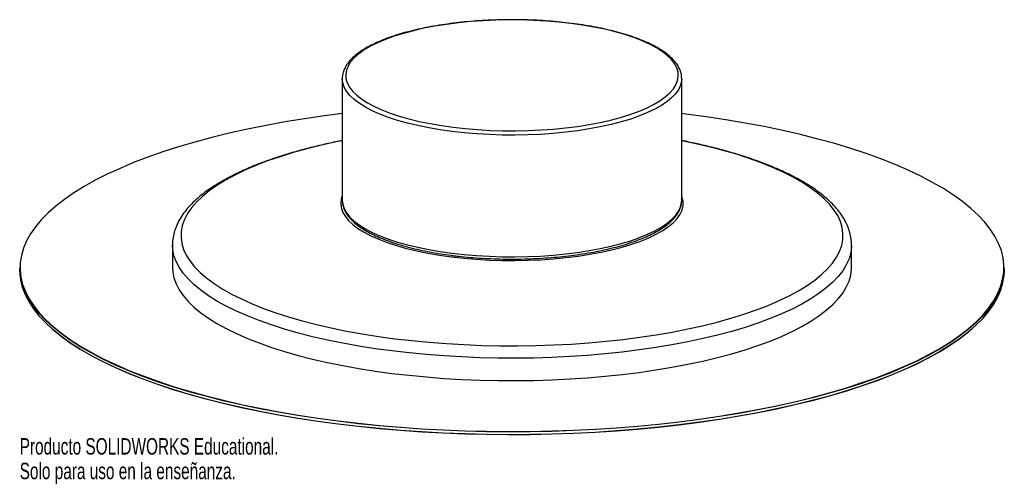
# Paper-space layout '_Dimétrica' of a CAD drawing. Header units: millimetres. Extents: x -145 to 145, y -63 to 74.
import ezdxf

# ---------------------------------------------------------------- set-up
doc = ezdxf.new("R2010")
doc.units = ezdxf.units.MM
doc.styles.add('SLDTEXTSTYLE0', font='TXT', dxfattribs={"width": 0.7})

psp = doc.layouts.new('_Dimétrica')

# ---------------------------------------------------------------- linework, layer by layer
at = {"color": 7, "linetype": 'Continuous', "lineweight": 25}
for p, q in [((-50, 56.57), (-50, 20.74)), ((50, 20.74), (50, 56.57)), ((50, 56.57), (50, 56.51)), ((-100, 7.54), (-100, 0.94)), ((-100, 7.39), (-100, 7.54)), ((100, 0.94), (100, 7.54)), ((-145, 0.85), (-145, 0.09)), ((145, 0.09), (145, 0.85))]:
    psp.add_line(p, q, dxfattribs=at)
at = {"color": 7, "linetype": 'Continuous', "lineweight": 25, "flags": 128}
for points in [[(-17.32, 42.23), (-13.76, 41.84), (-10.12, 41.53), (-6.42, 41.32), (-2.69, 41.2), (1.07, 41.18), (4.81, 41.26), (8.53, 41.43), (12.2, 41.69), (15.8, 42.05), (19.3, 42.5), (22.69, 43.04), (25.95, 43.66), (29.06, 44.36), (31.99, 45.14), (34.74, 45.99), (37.28, 46.91), (39.61, 47.89), (41.7, 48.93), (43.55, 50.02), (45.14, 51.16), (46.47, 52.33), (47.52, 53.53), (48.3, 54.75), (48.79, 55.99), (48.99, 57.24), (48.91, 58.49), (48.54, 59.74), (47.89, 60.97), (46.95, 62.18), (45.74, 63.37), (44.27, 64.52), (42.53, 65.62), (40.54, 66.69), (38.31, 67.69), (35.86, 68.64), (33.2, 69.52), (30.35, 70.34), (27.31, 71.07), (24.12, 71.73), (20.78, 72.3), (17.32, 72.79), (13.76, 73.19), (10.12, 73.49), (6.42, 73.7), (2.69, 73.82), (-1.07, 73.84), (-4.81, 73.77), (-8.53, 73.6), (-12.2, 73.33), (-15.8, 72.97), (-19.3, 72.52), (-22.69, 71.99), (-25.95, 71.37), (-29.06, 70.66), (-31.99, 69.88), (-34.74, 69.03), (-37.28, 68.11), (-39.61, 67.13), (-41.7, 66.09), (-43.55, 65), (-45.14, 63.87), (-46.47, 62.7), (-47.52, 61.5), (-48.3, 60.27), (-48.79, 59.03), (-48.99, 57.78), (-48.91, 56.53), (-48.54, 55.29), (-47.89, 54.05), (-46.95, 52.84), (-45.74, 51.66), (-44.27, 50.51), (-42.53, 49.4), (-40.54, 48.34), (-38.31, 47.33), (-35.86, 46.38), (-33.2, 45.5), (-30.35, 44.69), (-27.31, 43.95), (-24.12, 43.29), (-20.78, 42.72), (-17.32, 42.23)], [(-50, 46.28), (-55.2, 45.6), (-61.07, 44.74), (-66.83, 43.8), (-72.45, 42.77), (-77.93, 41.66), (-83.26, 40.47), (-88.42, 39.21), (-93.41, 37.87), (-98.22, 36.45), (-102.84, 34.97), (-107.25, 33.42), (-111.46, 31.81), (-115.44, 30.13), (-119.2, 28.4), (-122.73, 26.62), (-126.02, 24.78), (-129.06, 22.9), (-131.85, 20.98), (-134.38, 19.01), (-136.64, 17.02), (-138.64, 14.99), (-140.37, 12.93), (-141.82, 10.85), (-143, 8.75), (-143.89, 6.63), (-144.51, 4.5), (-144.84, 2.37), (-144.88, 0.23), (-144.65, -1.9), (-144.13, -4.03), (-143.33, -6.15), (-142.24, -8.26), (-140.88, -10.35), (-139.25, -12.42), (-137.34, -14.46), (-135.16, -16.47), (-132.72, -18.44), (-130.02, -20.38), (-127.06, -22.28), (-123.85, -24.13), (-120.41, -25.93), (-116.72, -27.68), (-112.81, -29.37), (-108.68, -31), (-104.33, -32.57), (-99.78, -34.08), (-95.04, -35.52), (-90.11, -36.88), (-85, -38.17), (-79.72, -39.39), (-74.29, -40.53), (-68.72, -41.58), (-63.01, -42.55), (-57.18, -43.44), (-51.23, -44.24)], [(-51.23, -44.24), (-45.18, -44.95), (-39.05, -45.57), (-32.84, -46.1), (-26.56, -46.54), (-20.24, -46.88), (-13.87, -47.14), (-7.48, -47.29), (-1.07, -47.36), (5.34, -47.32), (11.74, -47.2), (18.12, -46.98), (24.46, -46.66), (30.75, -46.26), (36.99, -45.76), (43.15, -45.17), (49.22, -44.48), (55.2, -43.71), (61.07, -42.86), (66.83, -41.91), (72.45, -40.89), (77.93, -39.78), (83.26, -38.59), (88.42, -37.32), (93.41, -35.98), (98.22, -34.57), (102.84, -33.08), (107.25, -31.54), (111.46, -29.92), (115.44, -28.25), (119.2, -26.52), (122.73, -24.73), (126.02, -22.9), (129.06, -21.02), (131.85, -19.09), (134.38, -17.13), (136.64, -15.13), (138.64, -13.1), (140.37, -11.04), (141.82, -8.96), (143, -6.86), (143.89, -4.74), (144.51, -2.62), (144.84, -0.48), (144.88, 1.65), (144.65, 3.79), (144.13, 5.92), (143.33, 8.04), (142.24, 10.15), (140.88, 12.24), (139.25, 14.3), (137.34, 16.34), (135.16, 18.35), (132.72, 20.33), (130.02, 22.26), (127.06, 24.16), (123.85, 26.01), (120.41, 27.81), (116.72, 29.56), (112.81, 31.26), (108.68, 32.89), (104.33, 34.46), (99.78, 35.97), (95.04, 37.4), (90.11, 38.77), (85, 40.06), (79.72, 41.27), (74.29, 42.41), (68.72, 43.47), (63.01, 44.44), (57.18, 45.32), (51.23, 46.12), (50, 46.28)], [(-50, 38.27), (-51.74, 37.92), (-56.14, 36.94), (-60.38, 35.89), (-64.43, 34.76), (-68.3, 33.56), (-71.97, 32.3), (-75.42, 30.97), (-78.66, 29.58), (-81.66, 28.13), (-84.42, 26.63), (-86.94, 25.08), (-89.2, 23.49), (-91.2, 21.86), (-92.94, 20.2), (-94.4, 18.51), (-95.58, 16.79), (-96.48, 15.06), (-97.1, 13.31), (-97.44, 11.55), (-97.48, 9.79), (-97.25, 8.03), (-96.73, 6.28), (-95.92, 4.54), (-94.83, 2.82), (-93.47, 1.12), (-91.83, -0.55), (-89.92, -2.19), (-87.75, -3.8), (-85.32, -5.36), (-82.64, -6.88), (-79.71, -8.34), (-76.56, -9.75), (-73.18, -11.11), (-69.58, -12.4), (-65.78, -13.62), (-61.79, -14.77), (-57.61, -15.85), (-53.27, -16.85), (-48.77, -17.77), (-44.13, -18.61), (-39.36, -19.36), (-34.47, -20.03)], [(-34.47, -20.03), (-29.48, -20.61), (-24.41, -21.09), (-19.26, -21.49), (-14.06, -21.79), (-8.82, -22), (-3.55, -22.11), (1.73, -22.12), (7.01, -22.04), (12.26, -21.87), (17.48, -21.6), (22.65, -21.24), (27.75, -20.78), (32.77, -20.24), (37.69, -19.6), (42.51, -18.88), (47.2, -18.07), (51.74, -17.17), (56.14, -16.2), (60.38, -15.15), (64.43, -14.02), (68.3, -12.82), (71.97, -11.56), (75.42, -10.23), (78.66, -8.83), (81.66, -7.39), (84.42, -5.89), (86.94, -4.34), (89.2, -2.75), (91.2, -1.12), (92.94, 0.54), (94.4, 2.23), (95.58, 3.95), (96.48, 5.68), (97.1, 7.43), (97.44, 9.19), (97.48, 10.95), (97.25, 12.71), (96.73, 14.46), (95.92, 16.2), (94.83, 17.92), (93.47, 19.62), (91.83, 21.29), (89.92, 22.94), (87.75, 24.54), (85.32, 26.1), (82.64, 27.62), (79.71, 29.09), (76.56, 30.5), (73.18, 31.85), (69.58, 33.14), (65.78, 34.36), (61.79, 35.51), (57.61, 36.59), (53.27, 37.59), (50, 38.27)], [(-50, 22.05), (-50.3, 21.1), (-50.45, 19.83), (-50.32, 18.56), (-49.89, 17.29), (-49.18, 16.04), (-48.19, 14.81), (-46.92, 13.61), (-45.38, 12.45), (-43.58, 11.32), (-41.53, 10.25), (-39.25, 9.23), (-36.74, 8.27), (-34.02, 7.38), (-31.1, 6.56), (-28.01, 5.81), (-24.75, 5.14), (-21.36, 4.56), (-17.84, 4.07)], [(-17.84, 4.07), (-14.22, 3.66), (-10.52, 3.35), (-6.75, 3.13), (-2.95, 3.01), (0.86, 2.98), (4.68, 3.05), (8.46, 3.22), (12.2, 3.48), (15.87, 3.83), (19.44, 4.28), (22.91, 4.81), (26.24, 5.44), (29.43, 6.14), (32.44, 6.92), (35.27, 7.77), (37.9, 8.7), (40.31, 9.68), (42.49, 10.73), (44.43, 11.83), (46.11, 12.97), (47.52, 14.15), (48.67, 15.37), (49.54, 16.61), (50.12, 17.86), (50.41, 19.13), (50.42, 20.41), (50.14, 21.67), (50, 22.05)], [(-51.27, -44.36), (-57.21, -43.56), (-63.05, -42.68), (-68.77, -41.7), (-74.35, -40.65), (-79.78, -39.51), (-85.06, -38.3), (-90.17, -37), (-95.1, -35.64), (-99.85, -34.2), (-104.4, -32.69), (-108.75, -31.12), (-112.89, -29.49), (-116.8, -27.79), (-120.49, -26.04), (-123.94, -24.24), (-127.15, -22.39), (-130.11, -20.49), (-132.81, -18.55), (-135.25, -16.57), (-137.43, -14.56), (-139.34, -12.52), (-140.98, -10.45), (-142.34, -8.36), (-143.43, -6.25), (-144.23, -4.13), (-144.75, -2), (-144.98, 0.14), (-145, 0.85)], [(-145, 0.09), (-144.98, -0.62), (-144.75, -2.76), (-144.23, -4.89), (-143.43, -7.01), (-142.34, -9.12), (-140.98, -11.21), (-139.34, -13.27), (-137.43, -15.31), (-135.25, -17.33), (-132.81, -19.3), (-130.11, -21.24), (-127.15, -23.14), (-123.94, -24.99), (-120.49, -26.79), (-116.8, -28.55), (-112.89, -30.24), (-108.75, -31.87), (-104.4, -33.45), (-99.85, -34.95), (-95.1, -36.39), (-90.17, -37.76), (-85.06, -39.05), (-79.78, -40.27), (-74.35, -41.4), (-68.77, -42.46), (-63.05, -43.43), (-57.21, -44.32), (-51.27, -45.12)], [(-100, 0.94), (-99.93, -0.32), (-99.58, -2.09), (-98.96, -3.86), (-98.05, -5.61), (-96.87, -7.34), (-95.41, -9.04), (-93.68, -10.72), (-91.68, -12.37), (-89.43, -13.97), (-86.92, -15.54), (-84.17, -17.06), (-81.17, -18.53), (-77.95, -19.94), (-74.5, -21.29), (-70.85, -22.58), (-66.99, -23.81), (-62.95, -24.96), (-58.72, -26.04), (-54.33, -27.04), (-49.78, -27.97), (-45.1, -28.81), (-40.28, -29.57), (-35.36, -30.24)], [(145, 0.85), (144.94, -0.58), (144.61, -2.71), (143.99, -4.84), (143.1, -6.96), (141.92, -9.06), (140.47, -11.14), (138.74, -13.2), (136.74, -15.24), (134.47, -17.24), (131.94, -19.2), (129.15, -21.13), (126.1, -23.01), (122.81, -24.85), (119.29, -26.63), (115.52, -28.36), (111.53, -30.04), (107.32, -31.65), (102.91, -33.2), (98.29, -34.69), (93.48, -36.1), (88.48, -37.44), (83.31, -38.71), (77.98, -39.9), (72.5, -41.01), (66.87, -42.04), (61.12, -42.98), (55.24, -43.84), (49.26, -44.61), (43.18, -45.29), (37.01, -45.88), (30.77, -46.38), (24.48, -46.79), (18.13, -47.11), (11.75, -47.33), (5.34, -47.45), (-1.07, -47.48), (-7.48, -47.42), (-13.88, -47.26), (-20.25, -47.01), (-26.58, -46.67), (-32.86, -46.23), (-39.08, -45.7), (-45.22, -45.07), (-51.27, -44.36)], [(-51.27, -45.12), (-45.22, -45.83), (-39.08, -46.45), (-32.86, -46.98), (-26.58, -47.42), (-20.25, -47.77), (-13.88, -48.02), (-7.48, -48.17), (-1.07, -48.24), (5.34, -48.21), (11.75, -48.08), (18.13, -47.86), (24.48, -47.55), (30.77, -47.14), (37.01, -46.64), (43.18, -46.05), (49.26, -45.36), (55.24, -44.59), (61.12, -43.74), (66.87, -42.79), (72.5, -41.76), (77.98, -40.65), (83.31, -39.46), (88.48, -38.2), (93.48, -36.86), (98.29, -35.44), (102.91, -33.96), (107.32, -32.41), (111.53, -30.79), (115.52, -29.12), (119.29, -27.39), (122.81, -25.6), (126.1, -23.76), (129.15, -21.88), (131.94, -19.96), (134.47, -17.99), (136.74, -15.99), (138.74, -13.96), (140.47, -11.9), (141.92, -9.82), (143.1, -7.71), (143.99, -5.6), (144.61, -3.47), (144.94, -1.33), (145, 0.09)], [(-35.36, -30.24), (-30.33, -30.82), (-25.21, -31.31), (-20.03, -31.72), (-14.78, -32.02), (-9.5, -32.24), (-4.19, -32.36), (1.14, -32.39), (6.46, -32.32), (11.76, -32.16), (17.03, -31.9), (22.25, -31.56), (27.4, -31.11), (32.48, -30.58), (37.47, -29.96), (42.35, -29.25), (47.11, -28.46), (51.74, -27.58), (56.22, -26.62), (60.55, -25.59), (64.7, -24.47), (68.66, -23.29), (72.43, -22.04), (76, -20.72), (79.35, -19.34), (82.48, -17.91), (85.37, -16.42), (88.02, -14.88), (90.42, -13.29), (92.57, -11.67), (94.45, -10.01), (96.06, -8.32), (97.41, -6.6), (98.47, -4.86), (99.26, -3.11), (99.77, -1.34), (99.99, 0.43), (100, 0.94)], [(-51.23, -45.18), (-57.18, -44.38), (-63.01, -43.49), (-68.72, -42.52), (-74.29, -41.47), (-79.72, -40.33), (-85, -39.12), (-90.11, -37.83), (-95.04, -36.46), (-99.78, -35.02), (-104.33, -33.52), (-108.68, -31.95), (-112.81, -30.31), (-116.72, -28.62), (-120.41, -26.87), (-123.85, -25.07), (-127.06, -23.22), (-130.02, -21.32), (-132.72, -19.38), (-135.16, -17.41), (-135.5, -17.12)], [(135.5, -17.12), (134.38, -18.07), (131.85, -20.04), (129.06, -21.96), (126.02, -23.84), (122.73, -25.68), (119.2, -27.46), (115.44, -29.19), (111.46, -30.86), (107.25, -32.48), (102.84, -34.03), (98.22, -35.51), (93.41, -36.92), (88.42, -38.26), (83.26, -39.53), (77.93, -40.72), (72.45, -41.83), (66.83, -42.86), (61.07, -43.8), (55.2, -44.66), (49.22, -45.43), (43.15, -46.11), (36.99, -46.7), (30.75, -47.2), (24.46, -47.61), (18.12, -47.92), (11.74, -48.14), (5.34, -48.27), (-1.07, -48.3), (-7.48, -48.24), (-13.87, -48.08), (-20.24, -47.83), (-26.56, -47.48), (-32.84, -47.04), (-39.05, -46.51), (-45.18, -45.89), (-51.23, -45.18)]]:
    psp.add_lwpolyline(points, dxfattribs=at)
at = {"color": 8, "linetype": 'Continuous', "lineweight": 25, "flags": 128}
for points in [[(-17.68, 40.98), (-21.16, 41.47), (-24.53, 42.05), (-27.75, 42.71), (-30.82, 43.44), (-33.71, 44.26), (-36.41, 45.14), (-38.89, 46.09), (-41.16, 47.11), (-43.19, 48.17), (-44.97, 49.28), (-46.49, 50.44), (-47.75, 51.63), (-48.74, 52.84), (-49.44, 54.08), (-49.86, 55.34), (-50, 56.55)], [(50, 56.51), (49.96, 55.91), (49.67, 54.65), (49.09, 53.4), (48.23, 52.18), (47.1, 50.97), (45.69, 49.8), (44.03, 48.67), (42.11, 47.58), (39.95, 46.55), (37.56, 45.57), (34.96, 44.65), (32.15, 43.8), (29.16, 43.03), (26.01, 42.33), (22.7, 41.72), (19.27, 41.19), (15.73, 40.75), (12.09, 40.4), (8.39, 40.14), (4.64, 39.97), (0.86, 39.9), (-2.93, 39.93), (-6.69, 40.05), (-10.42, 40.27), (-14.09, 40.58), (-17.68, 40.98)], [(-50, 20.74), (-49.86, 19.51), (-49.44, 18.26), (-48.74, 17.02), (-47.75, 15.8), (-46.49, 14.61), (-44.97, 13.46), (-43.19, 12.34), (-41.16, 11.28), (-38.89, 10.27), (-36.41, 9.32), (-33.71, 8.43), (-30.82, 7.62), (-27.75, 6.88), (-24.53, 6.22), (-21.16, 5.64), (-17.68, 5.15)], [(-17.68, 5.15), (-14.09, 4.75), (-10.42, 4.44), (-6.69, 4.23), (-2.93, 4.1), (0.86, 4.08), (4.64, 4.15), (8.39, 4.31), (12.09, 4.57), (15.73, 4.92), (19.27, 5.36), (22.7, 5.89), (26.01, 6.51), (29.16, 7.2), (32.15, 7.98), (34.96, 8.82), (37.56, 9.74), (39.95, 10.72), (42.11, 11.75), (44.03, 12.84), (45.69, 13.97), (47.1, 15.15), (48.23, 16.35), (49.09, 17.58), (49.67, 18.82), (49.96, 20.08), (50, 20.74)], [(-35.36, -23.64), (-40.28, -22.97), (-45.1, -22.21), (-49.78, -21.37), (-54.33, -20.44), (-58.72, -19.44), (-62.95, -18.36), (-66.99, -17.21), (-70.85, -15.98), (-74.5, -14.69), (-77.95, -13.34), (-81.17, -11.93), (-84.17, -10.46), (-86.92, -8.94), (-89.43, -7.37), (-91.68, -5.77), (-93.68, -4.12), (-95.41, -2.44), (-96.87, -0.74), (-98.05, 0.99), (-98.96, 2.74), (-99.58, 4.51), (-99.93, 6.28), (-100, 7.39)], [(100, 7.51), (99.99, 7.03), (99.77, 5.26), (99.26, 3.49), (98.47, 1.74), (97.41, 0), (96.06, -1.72), (94.45, -3.41), (92.57, -5.07), (90.42, -6.69), (88.02, -8.28), (85.37, -9.82), (82.48, -11.31), (79.35, -12.74), (76, -14.12), (72.43, -15.44), (68.66, -16.69), (64.7, -17.88), (60.55, -18.99), (56.22, -20.02), (51.74, -20.98), (47.11, -21.86), (42.35, -22.65), (37.47, -23.36), (32.48, -23.98), (27.4, -24.51), (22.25, -24.96), (17.03, -25.3), (11.76, -25.56), (6.46, -25.72), (1.14, -25.79), (-4.19, -25.76), (-9.5, -25.64), (-14.78, -25.42), (-20.03, -25.12), (-25.21, -24.71), (-30.33, -24.22), (-35.36, -23.64)]]:
    psp.add_lwpolyline(points, dxfattribs=at)
at = {"color": 7, "linetype": 'Continuous', "lineweight": 25}
for points, knots in [([(49.98, 56.51), (49.97, 56.83), (49.97, 57.58), (49.67, 58.74), (49.12, 59.99), (48.32, 61.22), (47.26, 62.42), (45.96, 63.59), (44.41, 64.72), (42.64, 65.8), (40.64, 66.83), (38.44, 67.8), (36.05, 68.71), (33.48, 69.56), (30.74, 70.34), (27.84, 71.05), (24.81, 71.69), (21.65, 72.25), (18.38, 72.73), (15.02, 73.14), (11.59, 73.46), (8.09, 73.69), (4.56, 73.85), (1, 73.91), (-2.56, 73.89), (-6.11, 73.79), (-9.63, 73.6), (-13.1, 73.33), (-16.5, 72.97), (-19.82, 72.53), (-23.04, 72.02), (-26.14, 71.42), (-29.12, 70.75), (-31.94, 70.01), (-34.6, 69.21), (-37.09, 68.33), (-39.4, 67.4), (-41.51, 66.4), (-43.41, 65.35), (-45.1, 64.25), (-46.55, 63.09), (-47.78, 61.88), (-48.74, 60.62), (-49.45, 59.33), (-49.87, 58.02), (-50.03, 57.08), (-49.99, 56.6), (-49.99, 56.54)], [0, 0, 0, 0, 0.016042, 0.037364, 0.058874, 0.080856, 0.10337, 0.12629, 0.149424, 0.172622, 0.19579, 0.218909, 0.241975, 0.264994, 0.287973, 0.31092, 0.333841, 0.356741, 0.379625, 0.402495, 0.425355, 0.448208, 0.471056, 0.493901, 0.516744, 0.539587, 0.562433, 0.585282, 0.608136, 0.630999, 0.653871, 0.676757, 0.69966, 0.722584, 0.745534, 0.768517, 0.791539, 0.814609, 0.837735, 0.860921, 0.884161, 0.907412, 0.930548, 0.953378, 0.975694, 0.997439, 1, 1, 1, 1]), ([(-50, 38.3), (-50.31, 38.24), (-52.08, 37.91), (-55.2, 37.22), (-59.33, 36.24), (-63.31, 35.18), (-67.13, 34.05), (-70.78, 32.85), (-74.26, 31.59), (-77.56, 30.26), (-80.66, 28.86), (-83.57, 27.41), (-86.27, 25.89), (-88.76, 24.31), (-91.03, 22.66), (-93.07, 20.96), (-94.86, 19.2), (-96.41, 17.38), (-97.68, 15.52), (-98.69, 13.62), (-99.42, 11.71), (-99.85, 9.79), (-100.03, 8.34), (-99.98, 7.53), (-99.97, 7.36)], [0, 0, 0, 0, 0.010245, 0.059223, 0.108247, 0.157325, 0.206466, 0.25568, 0.30498, 0.354377, 0.403885, 0.453517, 0.503282, 0.553181, 0.603197, 0.653278, 0.703267, 0.752949, 0.802021, 0.850159, 0.897134, 0.94293, 0.987775, 1, 1, 1, 1]), ([(99.97, 7.5), (99.97, 7.94), (99.97, 9), (99.68, 10.68), (99.13, 12.53), (98.33, 14.35), (97.28, 16.14), (95.98, 17.92), (94.41, 19.67), (92.59, 21.38), (90.52, 23.06), (88.2, 24.68), (85.66, 26.25), (82.91, 27.75), (79.95, 29.2), (76.78, 30.58), (73.43, 31.9), (69.9, 33.15), (66.2, 34.33), (62.33, 35.45), (58.3, 36.49), (54.21, 37.45), (51.38, 38.03), (50, 38.31)], [0, 0, 0, 0, 0.031071, 0.075431, 0.120016, 0.165281, 0.211542, 0.258928, 0.307363, 0.356612, 0.406385, 0.456418, 0.506515, 0.556548, 0.606474, 0.656277, 0.705961, 0.755533, 0.805006, 0.854391, 0.903701, 0.952946, 1, 1, 1, 1]), ([(-49.99, 20.91), (-50, 20.9), (-50.05, 20.46), (-49.92, 19.58), (-49.59, 18.32), (-48.98, 17.07), (-48.13, 15.86), (-47.03, 14.66), (-45.67, 13.5), (-44.08, 12.37), (-42.26, 11.3), (-40.22, 10.28), (-37.98, 9.32), (-35.55, 8.42), (-32.95, 7.59), (-30.18, 6.82), (-27.25, 6.13), (-24.2, 5.5), (-21.07, 4.97), (-18.79, 4.64), (-17.6, 4.49), (-17.45, 4.47)], [0, 0, 0, 0, 0.0016289, 0.0567649, 0.1117812, 0.1674625, 0.224439, 0.2827568, 0.3420236, 0.401752, 0.4615812, 0.5213178, 0.5809212, 0.6403918, 0.6997451, 0.7590002, 0.8181749, 0.877285, 0.9363433, 0.9922366, 1, 1, 1, 1]), ([(-17.45, 4.47), (-16.86, 4.4), (-15.16, 4.19), (-12.27, 3.91), (-8.79, 3.66), (-5.26, 3.49), (-1.71, 3.4), (1.86, 3.41), (5.41, 3.49), (8.94, 3.67), (12.42, 3.92), (15.83, 4.26), (19.17, 4.69), (22.41, 5.19), (25.54, 5.77), (28.54, 6.42), (31.39, 7.14), (34.09, 7.94), (36.61, 8.8), (38.96, 9.72), (41.11, 10.71), (43.05, 11.75), (44.78, 12.84), (46.28, 13.99), (47.55, 15.19), (48.57, 16.44), (49.33, 17.72), (49.81, 19.03), (50.02, 20.1), (49.98, 20.73), (49.97, 20.91)], [0, 0, 0, 0, 0.019502, 0.056581, 0.093654, 0.130718, 0.167776, 0.204832, 0.241888, 0.278946, 0.316009, 0.353081, 0.390164, 0.427264, 0.464384, 0.50153, 0.538708, 0.575928, 0.613197, 0.650529, 0.687936, 0.725431, 0.763024, 0.800708, 0.838434, 0.876023, 0.913184, 0.949569, 0.985013, 1, 1, 1, 1])]:
    psp.add_open_spline(points, degree=3, knots=knots, dxfattribs=at)

# ---------------------------------------------------------------- texts
at = {"color": 7, "linetype": 'Continuous', "char_height": 4.8336, "attachment_point": 1, "style": 'SLDTEXTSTYLE0'}
for s, insert in [('Producto SOLIDWORKS Educational.', (-145, -49.32)), ('Solo para uso en la enseñanza.', (-145, -56.57))]:
    psp.add_mtext(s, dxfattribs=dict(at, insert=insert))

doc.saveas('drawing.dxf')
